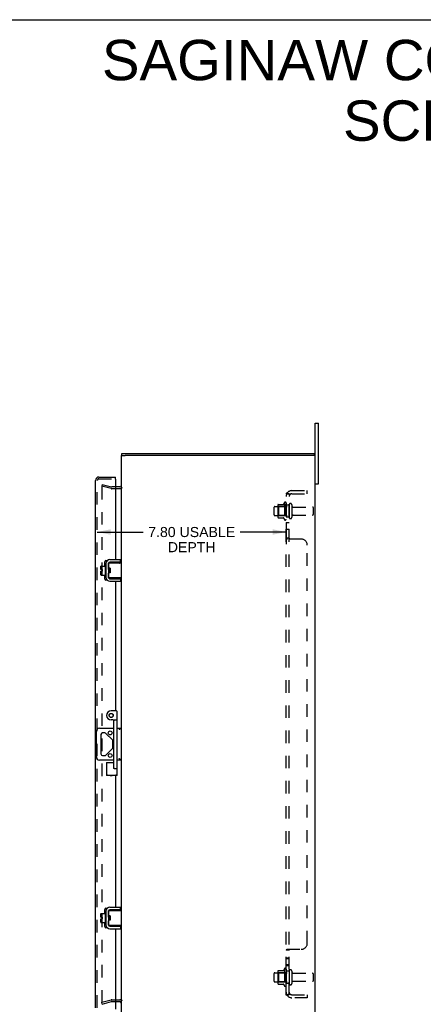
# Model space of a CAD drawing. Header units: inches. Extents: x 0 to 94.4, y 0 to 61.1.
# Tile 5 of 6: x 48.1 to 64.8, y 20.5 to 61.1. Entities that reach past the tile are written whole.
import ezdxf

# ---------------------------------------------------------------- set-up
doc = ezdxf.new("R2010")
doc.units = ezdxf.units.IN
doc.header["$LTSCALE"] = 5.194444
doc.header["$MEASUREMENT"] = 0
doc.linetypes.add('HIDDEN', pattern=[0.2, 0.1, -0.1])
doc.layers.get('0').update_dxf_attribs({"linetype": 'CONTINUOUS'})
for name, color, linetype in [('DEFAULT_2', 8, 'HIDDEN'), ('DIMENSIONS', 7, 'CONTINUOUS'), ('DOOR_ASSEMBLY', 7, 'CONTINUOUS'), ('SUBPANEL', 7, 'CONTINUOUS')]:
    doc.layers.add(name, color=color, linetype=linetype)
doc.styles.get("Standard").update_dxf_attribs({"font": 'arial.ttf'})
doc.dimstyles.new('DIMSTYLE_1', dxfattribs={"dimtxt": 0.416667, "dimasz": 0.555556, "dimexe": 0.09, "dimexo": 0.07, "dimgap": 0.0375, "dimtad": 0, "dimtih": 1, "dimtoh": 1, "dimzin": 4, "dimdsep": 46, "dimtxsty": 'Standard', "dimblk": '_FILLED', "dimblk1": '_FILLED', "dimblk2": '_FILLED', "dimcen": 0.09, "dimadec": 3, "dimazin": 1, "dimtfac": 1, "dimtdec": 3, "dimtofl": 0, "dimtmove": 0, "dimatfit": 3, "dimldrblk": '_FILLED', "dimfxl": 0, "dimtolj": 1, "dimtzin": 4, "dimarcsym": 0})

# ---------------------------------------------------------------- blocks, each defined once
blk = doc.blocks.new('_FILLED')
at = {"color": 0, "linetype": 'ByBlock'}
blk.add_solid([(0, 0), (-1, 0.2), (-1, -0.2)], dxfattribs=at)
blk = doc.blocks.new('*D5')
at = {"layer": 'DIMENSIONS', "color": 2, "linetype": 'Continuous'}
for p, q in [((59.086, 40.35), (59.086, 39.458)), ((51.288, 39.958), (53.185, 39.958)), ((59.086, 39.958), (57.188, 39.958))]:
    blk.add_line(p, q, dxfattribs=at)
at = {"layer": 'DIMENSIONS', "color": 2, "linetype": 'Continuous', "xscale": 0.5555555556, "yscale": 0.5555555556, "zscale": 0.5555555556, "rotation": 180}
blk.add_blockref('_FILLED', (51.288, 39.958), dxfattribs=at)
at = {"layer": 'DIMENSIONS', "color": 2, "linetype": 'Continuous', "xscale": 0.5555555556, "yscale": 0.5555555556, "zscale": 0.5555555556}
blk.add_blockref('_FILLED', (59.086, 39.958), dxfattribs=at)
at = {"layer": 'DIMENSIONS', "color": 2, "linetype": 'Continuous', "insert": (55.187, 40.166), "char_height": 0.41667, "width": 3.58581, "attachment_point": 2, "line_spacing_factor": 0.9}
blk.add_mtext('7.80 USABLE\\PDEPTH', dxfattribs=at)

msp = doc.modelspace()

# ---------------------------------------------------------------- linework, layer by layer
at = {"color": 7, "linetype": 'Continuous'}
for p, q in [((0, 61.111), (94.444, 61.111)), ((60.286, 44.447), (60.421, 44.447)), ((60.421, 41.947), (60.421, 44.447)), ((52.286, 43.122), (52.441, 43.122)), ((52.306, 43.122), (52.306, 43.197)), ((60.286, 43.122), (60.138, 43.122)), ((60.256, 43.122), (60.256, 43.197)), ((60.286, 41.947), (60.421, 41.947)), ((51.618, 38.625), (51.638, 38.625)), ((51.648, 38.685), (51.651, 38.685)), ((51.752, 38.654), (51.752, 38.089)), ((51.756, 38.489), (51.756, 38.674)), ((51.766, 38.684), (52.286, 38.684)), ((52.252, 38.714), (51.812, 38.714)), ((52.252, 38.714), (52.252, 38.818)), ((52.286, 38.059), (52.286, 38.684)), ((51.433, 38.406), (51.433, 38.542)), ((51.433, 38.406), (51.501, 38.406)), ((51.433, 38.192), (51.433, 38.338)), ((51.433, 38.338), (51.501, 38.338)), ((51.443, 38.552), (51.608, 38.552)), ((51.501, 38.338), (51.501, 38.406)), ((51.608, 38.615), (51.608, 38.128)), ((51.756, 38.483), (51.752, 38.491)), ((51.752, 38.282), (51.759, 38.27)), ((51.756, 38.069), (51.756, 38.254)), ((51.816, 38.464), (51.766, 38.464)), ((51.816, 38.279), (51.766, 38.279)), ((51.774, 38.452), (51.767, 38.464)), ((51.779, 38.464), (51.773, 38.454)), ((51.787, 38.36), (51.784, 38.384)), ((51.792, 38.279), (51.798, 38.289)), ((51.797, 38.291), (51.804, 38.279)), ((51.812, 38.352), (51.809, 38.395)), ((51.816, 38.464), (51.816, 38.279)), ((51.443, 38.182), (51.608, 38.182)), ((51.618, 38.118), (51.638, 38.118)), ((51.648, 38.058), (51.651, 38.058)), ((52.286, 38.059), (51.766, 38.059)), ((51.812, 38.029), (52.252, 38.029)), ((52.213, 38.067), (52.206, 38.069)), ((52.252, 38.029), (52.252, 37.925)), ((51.249, 30.666), (51.249, 31.728)), ((51.374, 31.853), (51.97, 31.853)), ((52.11, 31.853), (52.286, 31.853)), ((51.44, 31.599), (51.44, 30.794)), ((51.602, 31.662), (51.503, 31.662)), ((51.912, 31.377), (51.646, 31.643)), ((51.93, 31.06), (51.93, 31.333)), ((51.646, 30.75), (51.912, 31.016)), ((51.97, 30.541), (51.374, 30.541)), ((51.503, 30.732), (51.602, 30.732)), ((52.286, 30.541), (52.11, 30.541)), ((52.252, 24.364), (52.252, 24.468)), ((51.433, 24.056), (51.433, 24.192)), ((51.433, 24.056), (51.501, 24.056)), ((51.433, 23.988), (51.501, 23.988)), ((51.433, 23.842), (51.433, 23.988)), ((51.443, 24.202), (51.608, 24.202)), ((51.501, 23.988), (51.501, 24.056)), ((51.608, 24.265), (51.608, 23.778)), ((51.618, 24.275), (51.638, 24.275)), ((51.648, 24.335), (51.651, 24.335)), ((51.752, 24.304), (51.752, 23.739)), ((51.756, 24.133), (51.752, 24.141)), ((51.756, 24.139), (51.756, 24.324)), ((51.766, 24.334), (52.286, 24.334)), ((51.816, 24.114), (51.766, 24.114)), ((51.774, 24.102), (51.767, 24.114)), ((51.779, 24.114), (51.773, 24.104)), ((51.787, 24.01), (51.784, 24.034)), ((51.812, 24.002), (51.809, 24.045)), ((52.252, 24.364), (51.812, 24.364)), ((51.816, 24.114), (51.816, 23.929)), ((52.286, 23.709), (52.286, 24.334)), ((51.443, 23.832), (51.608, 23.832)), ((51.618, 23.768), (51.638, 23.768)), ((51.648, 23.708), (51.651, 23.708)), ((51.752, 23.932), (51.759, 23.92)), ((51.756, 23.719), (51.756, 23.904)), ((51.816, 23.929), (51.766, 23.929)), ((52.286, 23.709), (51.766, 23.709)), ((51.792, 23.929), (51.798, 23.939)), ((51.797, 23.941), (51.804, 23.929)), ((51.812, 23.679), (52.252, 23.679)), ((52.213, 23.717), (52.206, 23.719)), ((52.252, 23.679), (52.252, 23.575))]:
    msp.add_line(p, q, dxfattribs=at)
at = {"color": 3, "linetype": 'Continuous'}
for p, q in [((60.286, 17.947), (60.286, 44.447)), ((52.286, 38.684), (52.286, 43.122)), ((52.306, 43.197), (60.256, 43.197)), ((60.131, 43.122), (52.441, 43.122)), ((52.216, 41.822), (52.038, 41.822)), ((51.648, 38.685), (51.648, 38.058)), ((51.812, 38.818), (52.252, 38.818)), ((51.812, 37.925), (52.252, 37.925)), ((52.286, 24.334), (52.286, 38.059)), ((51.812, 24.468), (52.252, 24.468)), ((51.648, 24.335), (51.648, 23.708)), ((52.286, 19.272), (52.286, 23.709)), ((51.812, 23.575), (52.252, 23.575)), ((52.038, 20.572), (52.216, 20.572))]:
    msp.add_line(p, q, dxfattribs=at)
at = {"color": 7, "linetype": 'Continuous'}
for points in [[(52.206, 38.674), (52.213, 38.677), (52.216, 38.678), (52.219, 38.679), (52.222, 38.68), (52.225, 38.681), (52.228, 38.682), (52.231, 38.682), (52.233, 38.683), (52.236, 38.683), (52.238, 38.684), (52.24, 38.684), (52.242, 38.684), (52.244, 38.684)], [(51.759, 38.395), (51.758, 38.406), (51.758, 38.416), (51.757, 38.426), (51.756, 38.436), (51.756, 38.445), (51.755, 38.453), (51.754, 38.461), (51.753, 38.468), (51.753, 38.475), (51.752, 38.481), (51.752, 38.481)], [(51.756, 38.489), (51.756, 38.487), (51.756, 38.486), (51.756, 38.484), (51.756, 38.482), (51.757, 38.481), (51.757, 38.479), (51.757, 38.478), (51.757, 38.477), (51.758, 38.476), (51.758, 38.474), (51.759, 38.473), (51.759, 38.472), (51.759, 38.471), (51.76, 38.47), (51.76, 38.469), (51.761, 38.468), (51.761, 38.467), (51.762, 38.467), (51.762, 38.466), (51.763, 38.465), (51.764, 38.465), (51.764, 38.465), (51.765, 38.464), (51.766, 38.464)], [(51.766, 38.279), (51.765, 38.279), (51.764, 38.279), (51.764, 38.278), (51.763, 38.278), (51.763, 38.277), (51.762, 38.277), (51.761, 38.276), (51.761, 38.275), (51.76, 38.274), (51.76, 38.273), (51.759, 38.272), (51.759, 38.271), (51.759, 38.27), (51.758, 38.269), (51.758, 38.268), (51.758, 38.267), (51.757, 38.265), (51.757, 38.264), (51.757, 38.263), (51.756, 38.261), (51.756, 38.26), (51.756, 38.258), (51.756, 38.256), (51.756, 38.254)], [(51.762, 38.341), (51.761, 38.363), (51.759, 38.395)], [(51.767, 38.279), (51.767, 38.285), (51.766, 38.293), (51.765, 38.302), (51.765, 38.311), (51.764, 38.321), (51.763, 38.331), (51.762, 38.341)], [(51.784, 38.384), (51.784, 38.392), (51.783, 38.4), (51.782, 38.407), (51.781, 38.414), (51.78, 38.421), (51.78, 38.427), (51.779, 38.433), (51.778, 38.438), (51.777, 38.442), (51.776, 38.446), (51.776, 38.449), (51.775, 38.451), (51.774, 38.452)], [(51.797, 38.291), (51.796, 38.292), (51.795, 38.294), (51.795, 38.297), (51.794, 38.301), (51.793, 38.306), (51.792, 38.311), (51.791, 38.316), (51.791, 38.323), (51.79, 38.329), (51.789, 38.336), (51.788, 38.344), (51.787, 38.352), (51.787, 38.36)], [(51.809, 38.395), (51.808, 38.406), (51.808, 38.416), (51.807, 38.426), (51.806, 38.436), (51.805, 38.445), (51.805, 38.454), (51.804, 38.462), (51.804, 38.464)], [(51.816, 38.292), (51.816, 38.293), (51.815, 38.302), (51.815, 38.311), (51.814, 38.32), (51.813, 38.331), (51.812, 38.341), (51.812, 38.352)], [(52.244, 38.059), (52.242, 38.059), (52.24, 38.059), (52.238, 38.06), (52.236, 38.06), (52.233, 38.061), (52.231, 38.061), (52.228, 38.062), (52.225, 38.063), (52.222, 38.063), (52.219, 38.064), (52.216, 38.065), (52.213, 38.067)], [(52.279, 31.853), (52.276, 31.852), (52.272, 31.851), (52.268, 31.849), (52.263, 31.846), (52.258, 31.843), (52.252, 31.839), (52.247, 31.835), (52.241, 31.831), (52.235, 31.827), (52.229, 31.822), (52.223, 31.817), (52.217, 31.812), (52.21, 31.808), (52.204, 31.803), (52.198, 31.798), (52.192, 31.793)], [(52.21, 30.586), (52.198, 30.596), (52.192, 30.601)], [(52.279, 30.541), (52.276, 30.541), (52.272, 30.543), (52.268, 30.545), (52.263, 30.547), (52.258, 30.55), (52.252, 30.554), (52.247, 30.558), (52.241, 30.562), (52.235, 30.567), (52.229, 30.571), (52.223, 30.576), (52.217, 30.581), (52.21, 30.586)], [(51.759, 24.045), (51.758, 24.056), (51.758, 24.066), (51.757, 24.076), (51.756, 24.086), (51.756, 24.095), (51.755, 24.103), (51.754, 24.111), (51.753, 24.118), (51.753, 24.125), (51.752, 24.131), (51.752, 24.131)], [(51.756, 24.139), (51.756, 24.137), (51.756, 24.136), (51.756, 24.134), (51.756, 24.132), (51.757, 24.131), (51.757, 24.129), (51.757, 24.128), (51.757, 24.127), (51.758, 24.126), (51.758, 24.124), (51.759, 24.123), (51.759, 24.122), (51.759, 24.121), (51.76, 24.12), (51.76, 24.119), (51.761, 24.118), (51.761, 24.117), (51.762, 24.117), (51.762, 24.116), (51.763, 24.115), (51.764, 24.115), (51.764, 24.115), (51.765, 24.114), (51.766, 24.114)], [(51.762, 23.991), (51.761, 24.013), (51.759, 24.045)], [(51.767, 23.929), (51.767, 23.935), (51.766, 23.943), (51.765, 23.952), (51.765, 23.961), (51.764, 23.971), (51.763, 23.981), (51.762, 23.991)], [(51.784, 24.034), (51.784, 24.042), (51.783, 24.05), (51.782, 24.057), (51.781, 24.064), (51.78, 24.071), (51.78, 24.077), (51.779, 24.083), (51.778, 24.088), (51.777, 24.092), (51.776, 24.096), (51.776, 24.099), (51.775, 24.101), (51.774, 24.102)], [(51.797, 23.941), (51.796, 23.942), (51.795, 23.944), (51.795, 23.947), (51.794, 23.951), (51.793, 23.956), (51.792, 23.961), (51.791, 23.966), (51.791, 23.973), (51.79, 23.979), (51.789, 23.986), (51.788, 23.994), (51.787, 24.002), (51.787, 24.01)], [(51.809, 24.045), (51.808, 24.056), (51.808, 24.066), (51.807, 24.076), (51.806, 24.086), (51.805, 24.095), (51.805, 24.104), (51.804, 24.112), (51.804, 24.114)], [(51.816, 23.942), (51.816, 23.943), (51.815, 23.952), (51.815, 23.961), (51.814, 23.97), (51.813, 23.981), (51.812, 23.991), (51.812, 24.002)], [(52.206, 24.324), (52.213, 24.327), (52.216, 24.328), (52.219, 24.329), (52.222, 24.33), (52.225, 24.331), (52.228, 24.332), (52.231, 24.332), (52.233, 24.333), (52.236, 24.333), (52.238, 24.334), (52.24, 24.334), (52.242, 24.334), (52.244, 24.334)], [(51.766, 23.929), (51.765, 23.929), (51.764, 23.929), (51.764, 23.928), (51.763, 23.928), (51.763, 23.927), (51.762, 23.927), (51.761, 23.926), (51.761, 23.925), (51.76, 23.924), (51.76, 23.923), (51.759, 23.922), (51.759, 23.921), (51.759, 23.92), (51.758, 23.919), (51.758, 23.918), (51.758, 23.917), (51.757, 23.915), (51.757, 23.914), (51.757, 23.913), (51.756, 23.911), (51.756, 23.91), (51.756, 23.908), (51.756, 23.906), (51.756, 23.904)], [(52.244, 23.709), (52.242, 23.709), (52.24, 23.709), (52.238, 23.71), (52.236, 23.71), (52.233, 23.711), (52.231, 23.711), (52.228, 23.712), (52.225, 23.713), (52.222, 23.713), (52.219, 23.714), (52.216, 23.715), (52.213, 23.717)]]:
    msp.add_lwpolyline(points, dxfattribs=at)
for centre in [(51.821, 31.662), (51.821, 30.732)]:
    msp.add_circle(centre, 0.08, dxfattribs=at)
at = {"color": 3, "linetype": 'Continuous'}
for centre, radius, start, end in [((52.216, 41.892), 0.07, 270, 360), ((51.812, 38.654), 0.164, 90, 180), ((51.812, 38.089), 0.164, 180, 270), ((51.812, 24.304), 0.164, 90, 180), ((51.812, 23.739), 0.164, 180, 270), ((52.216, 20.502), 0.07, 0, 90)]:
    msp.add_arc(centre, radius, start, end, dxfattribs=at)
at = {"color": 7, "linetype": 'Continuous'}
for centre, radius, start, end in [((51.618, 38.615), 0.01, 90, 180), ((51.638, 38.615), 0.01, 0, 90), ((51.812, 38.654), 0.06, 90, 180), ((51.766, 38.674), 0.01, 90, 144.8477), ((51.443, 38.542), 0.01, 90, 180), ((51.443, 38.192), 0.01, 180, 270), ((51.618, 38.128), 0.01, 180, 270), ((51.638, 38.128), 0.01, 270, 360), ((51.812, 38.089), 0.06, 180, 270), ((51.766, 38.069), 0.01, 180, 189.0225), ((51.766, 38.069), 0.01, 214.7076, 270), ((51.374, 31.728), 0.125, 90, 180), ((51.503, 31.599), 0.0625, 90, 180), ((51.602, 31.599), 0.0625, 45, 90), ((51.868, 31.333), 0.0625, 0, 45), ((51.868, 31.06), 0.0625, 315, 360), ((51.374, 30.666), 0.125, 180, 270), ((51.503, 30.794), 0.0625, 180, 270), ((51.602, 30.794), 0.0625, 270, 315), ((51.443, 24.192), 0.01, 90, 180), ((51.618, 24.265), 0.01, 90, 180), ((51.638, 24.265), 0.01, 0, 90), ((51.812, 24.304), 0.06, 90, 180), ((51.766, 24.324), 0.01, 90, 144.8477), ((51.443, 23.842), 0.01, 180, 270), ((51.618, 23.778), 0.01, 180, 270), ((51.638, 23.778), 0.01, 270, 360), ((51.812, 23.739), 0.06, 180, 270), ((51.766, 23.719), 0.01, 180, 189.0225), ((51.766, 23.719), 0.01, 214.7076, 270)]:
    msp.add_arc(centre, radius, start, end, dxfattribs=at)
at = {"layer": 'DEFAULT_2', "color": 8, "linetype": 'HIDDEN'}
for p, q in [((51.492, 41.926), (51.473, 41.854)), ((51.492, 41.926), (51.877, 41.823)), ((51.857, 41.751), (51.473, 41.854)), ((51.473, 41.823), (51.473, 41.821)), ((51.473, 41.821), (51.473, 20.572)), ((51.492, 41.841), (51.492, 41.841)), ((52.038, 41.822), (51.887, 41.822)), ((52.216, 41.747), (51.887, 41.747)), ((58.75, 41.077), (58.75, 40.566)), ((58.76, 41.099), (58.988, 41.099)), ((59.016, 41.177), (59.016, 40.466)), ((59.086, 41.156), (59.086, 40.488)), ((59.211, 41.079), (59.211, 40.564)), ((59.321, 41.079), (59.321, 40.564)), ((58.586, 40.664), (58.586, 40.979)), ((58.616, 41.009), (59.211, 41.009)), ((58.77, 41.005), (58.75, 41.025)), ((58.77, 41.005), (58.77, 40.638)), ((59.066, 41.005), (58.77, 41.005)), ((59.066, 41.005), (59.086, 41.025)), ((59.066, 41.005), (59.066, 40.638)), ((59.383, 40.987), (60.181, 40.987)), ((59.383, 40.657), (60.181, 40.657)), ((60.211, 40.687), (60.211, 40.957)), ((58.616, 40.634), (59.211, 40.634)), ((58.77, 40.638), (58.75, 40.618)), ((58.76, 40.544), (58.988, 40.544)), ((59.066, 40.638), (58.77, 40.638)), ((59.066, 40.638), (59.086, 40.618)), ((58.586, 21.414), (58.586, 21.729)), ((58.616, 21.759), (59.211, 21.759)), ((58.75, 21.827), (58.75, 21.316)), ((58.77, 21.755), (58.75, 21.775)), ((58.76, 21.849), (58.988, 21.849)), ((59.066, 21.755), (58.77, 21.755)), ((58.77, 21.755), (58.77, 21.388)), ((59.016, 21.927), (59.016, 21.216)), ((59.066, 21.755), (59.086, 21.775)), ((59.066, 21.755), (59.066, 21.388)), ((59.086, 21.906), (59.086, 21.238)), ((59.211, 21.829), (59.211, 21.314)), ((59.321, 21.829), (59.321, 21.314)), ((59.383, 21.737), (60.181, 21.737)), ((60.211, 21.437), (60.211, 21.707)), ((58.616, 21.384), (59.211, 21.384)), ((58.77, 21.388), (58.75, 21.368)), ((58.76, 21.294), (58.988, 21.294)), ((59.066, 21.388), (58.77, 21.388)), ((59.066, 21.388), (59.086, 21.368)), ((59.383, 21.407), (60.181, 21.407)), ((51.473, 20.54), (51.857, 20.643)), ((51.492, 20.467), (51.473, 20.54)), ((51.492, 20.467), (51.877, 20.57)), ((51.887, 20.647), (52.216, 20.647)), ((51.887, 20.572), (52.038, 20.572))]:
    msp.add_line(p, q, dxfattribs=at)
for points in [[(51.492, 41.841), (51.49, 41.841), (51.488, 41.841), (51.487, 41.84), (51.485, 41.84), (51.483, 41.839), (51.482, 41.838), (51.48, 41.837), (51.479, 41.836), (51.478, 41.834), (51.477, 41.833), (51.476, 41.831), (51.475, 41.83), (51.474, 41.828), (51.474, 41.826), (51.473, 41.825), (51.473, 41.823)], [(51.497, 41.84), (51.495, 41.841), (51.494, 41.841), (51.492, 41.841)], [(51.473, 20.572), (51.473, 20.57), (51.473, 20.569), (51.474, 20.567), (51.474, 20.565), (51.475, 20.563), (51.476, 20.562)], [(51.492, 20.552), (51.492, 20.552), (51.49, 20.552), (51.488, 20.553), (51.487, 20.553), (51.485, 20.554), (51.483, 20.554), (51.482, 20.555), (51.48, 20.556), (51.479, 20.558), (51.478, 20.559), (51.477, 20.56), (51.476, 20.562)], [(51.497, 20.553), (51.495, 20.552), (51.494, 20.552), (51.492, 20.552)]]:
    msp.add_lwpolyline(points, dxfattribs=at)
for centre, radius, start, end in [((51.887, 41.862), 0.115, 255, 270), ((51.887, 41.862), 0.04, 255, 270), ((52.216, 41.892), 0.145, 270, 317.0142), ((58.76, 41.089), 0.01, 90, 174.8062), ((58.891, 41.077), 0.141, 174.7919, 180), ((58.969, 41.109), 0.01, 270, 336.0321), ((59.616, 40.822), 0.698, 149.3369, 156.0321), ((59.047, 41.156), 0.0384, 0, 145.5503), ((59.266, 41.079), 0.055, 0, 180), ((58.616, 40.979), 0.03, 90, 180), ((58.616, 40.664), 0.03, 180, 270), ((59.383, 41.049), 0.0625, 180, 270), ((59.383, 40.594), 0.0625, 90, 180), ((60.181, 40.957), 0.03, 360, 90), ((60.181, 40.687), 0.03, 270, 0), ((58.891, 40.566), 0.141, 180, 185.2081), ((58.76, 40.554), 0.01, 185.1938, 270), ((58.969, 40.534), 0.01, 23.9679, 90), ((59.616, 40.822), 0.698, 203.9679, 210.6631), ((59.047, 40.488), 0.0384, 214.4497, 360), ((59.266, 40.564), 0.055, 180, 360), ((58.616, 21.729), 0.03, 90, 180), ((58.76, 21.839), 0.01, 90, 174.8062), ((58.891, 21.827), 0.141, 174.7919, 180), ((58.969, 21.859), 0.01, 270, 336.0321), ((59.616, 21.572), 0.698, 149.3369, 156.0321), ((59.047, 21.906), 0.0384, 0, 145.5503), ((59.266, 21.829), 0.055, 0, 180), ((59.383, 21.799), 0.0625, 180, 270), ((60.181, 21.707), 0.03, 360, 90), ((58.616, 21.414), 0.03, 180, 270), ((58.891, 21.316), 0.141, 180, 185.2081), ((58.76, 21.304), 0.01, 185.1938, 270), ((58.969, 21.284), 0.01, 23.9679, 90), ((59.616, 21.572), 0.698, 203.9679, 210.6631), ((59.047, 21.238), 0.0384, 214.4497, 360), ((59.266, 21.314), 0.055, 180, 360), ((59.383, 21.344), 0.0625, 90, 180), ((60.181, 21.437), 0.03, 270, 0), ((51.887, 20.532), 0.115, 90, 105), ((51.887, 20.532), 0.04, 90, 105), ((52.216, 20.502), 0.145, 42.9858, 90)]:
    msp.add_arc(centre, radius, start, end, dxfattribs=at)
at = {"layer": 'DOOR_ASSEMBLY', "color": 3, "linetype": 'Continuous'}
for p, q in [((51.213, 20.31), (51.213, 42.083)), ((51.358, 42.228), (52.038, 42.228)), ((52.038, 42.137), (52.038, 38.818)), ((51.596, 38.552), (51.596, 38.728)), ((51.646, 38.778), (51.703, 38.778)), ((51.753, 38.661), (51.753, 38.49)), ((52.038, 38.714), (52.038, 38.684)), ((51.753, 38.281), (51.753, 38.082)), ((51.596, 38.015), (51.596, 38.182)), ((51.703, 37.965), (51.646, 37.965)), ((52.038, 38.059), (52.038, 38.029)), ((52.038, 37.925), (52.038, 32.572)), ((52.038, 29.909), (52.038, 24.468)), ((51.646, 24.428), (51.703, 24.428)), ((51.596, 24.202), (51.596, 24.378)), ((51.753, 24.311), (51.753, 24.14)), ((52.038, 24.364), (52.038, 24.334)), ((51.596, 23.665), (51.596, 23.832)), ((51.703, 23.615), (51.646, 23.615)), ((51.753, 23.931), (51.753, 23.732)), ((52.038, 23.709), (52.038, 23.679)), ((52.038, 23.575), (52.038, 20.256))]:
    msp.add_line(p, q, dxfattribs=at)
at = {"layer": 'DOOR_ASSEMBLY', "color": 8, "linetype": 'HIDDEN'}
for p, q in [((51.288, 20.31), (51.288, 42.083)), ((51.358, 42.153), (52.022, 42.153))]:
    msp.add_line(p, q, dxfattribs=at)
at = {"layer": 'DOOR_ASSEMBLY', "color": 7, "linetype": 'Continuous'}
for p, q in [((52.038, 42.153), (52.022, 42.153)), ((52.038, 42.153), (52.038, 42.228)), ((52.08, 32.572), (51.86, 32.572)), ((52.11, 29.909), (52.11, 32.542)), ((51.94, 32.197), (51.86, 32.197)), ((51.97, 30.227), (51.97, 32.167)), ((52, 32.197), (52.08, 32.197)), ((51.673, 30.447), (51.673, 29.909)), ((51.673, 30.447), (51.97, 30.447)), ((51.992, 30.197), (52.08, 30.197)), ((52.11, 29.909), (51.673, 29.909))]:
    msp.add_line(p, q, dxfattribs=at)
for points in [[(51.673, 30.447), (51.673, 30.446), (51.673, 30.446), (51.674, 30.445), (51.694, 30.425)], [(51.694, 30.425), (51.698, 30.421), (51.703, 30.417)], [(51.94, 30.227), (51.947, 30.22), (51.953, 30.214), (51.96, 30.209), (51.966, 30.204), (51.973, 30.201), (51.979, 30.199), (51.986, 30.197), (51.992, 30.197)], [(51.673, 29.909), (51.673, 29.909), (51.673, 29.91), (51.674, 29.911), (51.694, 29.93)], [(51.694, 29.93), (51.698, 29.935), (51.703, 29.939)], [(52.089, 29.93), (52.085, 29.935), (52.08, 29.939)], [(52.11, 29.909), (52.11, 29.909), (52.109, 29.91), (52.108, 29.911), (52.089, 29.93)]]:
    msp.add_lwpolyline(points, dxfattribs=at)
for radius in [0.085, 0.08]:
    msp.add_circle((51.86, 32.384), radius, dxfattribs=at)
at = {"layer": 'DOOR_ASSEMBLY', "color": 3, "linetype": 'Continuous'}
for centre, radius, start, end in [((51.358, 42.083), 0.145, 90, 180), ((52.022, 42.137), 0.0156, 0, 90), ((51.646, 38.728), 0.05, 90, 180), ((51.703, 38.728), 0.05, 87.7549, 90), ((51.646, 38.015), 0.05, 180, 270), ((51.703, 38.015), 0.05, 270, 272.2451), ((51.86, 30.009), 0.109, 246.6208, 293.3792), ((51.646, 24.378), 0.05, 90, 180), ((51.703, 24.378), 0.05, 87.7549, 90), ((51.646, 23.665), 0.05, 180, 270), ((51.703, 23.665), 0.05, 270, 272.2451)]:
    msp.add_arc(centre, radius, start, end, dxfattribs=at)
at = {"layer": 'DOOR_ASSEMBLY', "color": 8, "linetype": 'HIDDEN'}
msp.add_arc((51.358, 42.083), 0.07, 90, 180, dxfattribs=at)
at = {"layer": 'DOOR_ASSEMBLY', "color": 7, "linetype": 'Continuous'}
for centre, radius, start, end in [((51.86, 32.384), 0.188, 90, 270), ((52.08, 32.542), 0.03, 0, 90), ((51.94, 32.167), 0.03, 359.9987, 89.9934), ((52, 32.167), 0.03, 90, 180), ((52.08, 32.167), 0.03, 0, 90), ((52, 30.227), 0.03, 180, 270), ((52.08, 30.227), 0.03, 270, 360)]:
    msp.add_arc(centre, radius, start, end, dxfattribs=at)
at = {"layer": 'SUBPANEL', "color": 8, "linetype": 'HIDDEN'}
for p, q in [((59.086, 20.853), (59.086, 41.54)), ((59.211, 41.54), (59.086, 41.54)), ((59.139, 41.579), (59.236, 41.5)), ((59.163, 41.538), (59.164, 41.538)), ((59.164, 41.538), (59.166, 41.538)), ((59.166, 41.538), (59.167, 41.537)), ((59.167, 41.537), (59.168, 41.537)), ((59.168, 41.537), (59.17, 41.536)), ((59.17, 41.536), (59.171, 41.536)), ((59.171, 41.536), (59.173, 41.536)), ((59.173, 41.536), (59.174, 41.535)), ((59.174, 41.535), (59.176, 41.535)), ((59.176, 41.535), (59.177, 41.534)), ((59.177, 41.534), (59.179, 41.534)), ((59.179, 41.534), (59.181, 41.533)), ((59.181, 41.533), (59.182, 41.532)), ((59.198, 41.526), (59.199, 41.526)), ((59.211, 41.52), (59.21, 41.521)), ((59.211, 20.853), (59.211, 41.54)), ((59.323, 41.665), (59.961, 41.665)), ((59.323, 41.54), (59.961, 41.54)), ((59.961, 41.54), (59.961, 41.665)), ((59.211, 41.072), (59.086, 41.072)), ((59.211, 40.572), (59.086, 40.572)), ((59.211, 40.343), (59.086, 40.343)), ((59.211, 40.062), (59.086, 40.062)), ((59.086, 39.7), (59.086, 39.701)), ((59.211, 39.701), (59.086, 39.701)), ((59.711, 39.665), (59.139, 39.665)), ((59.212, 39.696), (59.211, 39.698)), ((59.215, 39.693), (59.213, 39.694)), ((59.961, 22.978), (59.961, 39.415)), ((59.211, 22.693), (59.086, 22.693)), ((59.211, 22.367), (59.086, 22.367)), ((59.12, 22.717), (59.114, 22.715)), ((59.139, 22.728), (59.711, 22.728)), ((59.211, 22.694), (59.211, 22.693)), ((59.213, 22.699), (59.213, 22.698)), ((59.216, 22.702), (59.215, 22.701)), ((59.219, 22.704), (59.218, 22.703)), ((59.236, 22.723), (59.236, 22.721)), ((59.211, 22.331), (59.086, 22.331)), ((59.211, 22.086), (59.086, 22.086)), ((59.211, 22.05), (59.086, 22.05)), ((59.211, 21.822), (59.086, 21.822)), ((59.211, 21.322), (59.086, 21.322)), ((59.211, 20.853), (59.086, 20.853)), ((59.139, 20.814), (59.236, 20.894)), ((59.154, 20.853), (59.154, 20.853)), ((59.228, 20.88), (59.224, 20.875)), ((59.323, 20.853), (59.961, 20.853)), ((59.961, 20.853), (59.961, 20.728)), ((59.961, 20.728), (59.323, 20.728))]:
    msp.add_line(p, q, dxfattribs=at)
for points in [[(59.139, 41.579), (59.138, 41.577), (59.136, 41.575), (59.134, 41.574), (59.132, 41.572), (59.129, 41.57), (59.126, 41.569), (59.123, 41.567), (59.12, 41.566), (59.117, 41.564), (59.114, 41.563), (59.111, 41.562), (59.108, 41.56), (59.105, 41.559), (59.102, 41.558), (59.099, 41.556), (59.097, 41.555), (59.094, 41.554), (59.092, 41.552), (59.09, 41.55), (59.089, 41.549), (59.088, 41.547), (59.087, 41.546), (59.086, 41.544), (59.086, 41.543), (59.086, 41.541), (59.086, 41.54)], [(59.154, 41.54), (59.153, 41.54), (59.153, 41.54), (59.153, 41.54), (59.152, 41.54), (59.152, 41.54), (59.151, 41.54), (59.151, 41.54), (59.151, 41.54), (59.151, 41.54)], [(59.151, 41.54), (59.151, 41.54), (59.151, 41.54), (59.151, 41.54), (59.151, 41.54), (59.151, 41.54), (59.151, 41.54), (59.152, 41.54), (59.152, 41.54), (59.152, 41.54), (59.153, 41.54), (59.153, 41.54), (59.154, 41.54), (59.154, 41.54), (59.155, 41.54), (59.156, 41.54), (59.156, 41.54), (59.157, 41.54), (59.157, 41.539), (59.158, 41.539), (59.158, 41.539), (59.159, 41.539), (59.16, 41.539), (59.16, 41.539), (59.161, 41.539), (59.162, 41.539), (59.162, 41.538), (59.163, 41.538)], [(59.182, 41.532), (59.184, 41.532), (59.185, 41.531), (59.186, 41.531), (59.187, 41.531), (59.188, 41.531), (59.188, 41.53), (59.189, 41.53), (59.19, 41.529), (59.191, 41.529), (59.192, 41.529), (59.193, 41.528), (59.194, 41.528), (59.194, 41.528), (59.195, 41.527), (59.196, 41.527), (59.197, 41.527), (59.198, 41.526)], [(59.199, 41.526), (59.2, 41.525), (59.201, 41.525), (59.202, 41.524), (59.203, 41.524), (59.203, 41.524), (59.204, 41.523), (59.205, 41.523), (59.205, 41.523), (59.206, 41.522), (59.206, 41.522), (59.207, 41.522), (59.208, 41.521), (59.208, 41.521), (59.209, 41.521), (59.209, 41.521), (59.21, 41.52), (59.21, 41.52), (59.211, 41.52), (59.211, 41.519), (59.212, 41.519), (59.212, 41.519), (59.213, 41.519), (59.213, 41.518), (59.213, 41.518), (59.214, 41.518), (59.214, 41.518), (59.214, 41.518), (59.214, 41.517), (59.214, 41.517)], [(59.225, 41.516), (59.224, 41.518), (59.222, 41.52), (59.221, 41.522), (59.219, 41.523), (59.218, 41.525), (59.216, 41.527), (59.215, 41.529), (59.213, 41.531), (59.213, 41.533), (59.212, 41.535), (59.211, 41.536), (59.211, 41.538), (59.211, 41.539), (59.211, 41.54)], [(59.214, 41.517), (59.215, 41.517), (59.215, 41.517), (59.214, 41.517), (59.214, 41.518), (59.214, 41.518), (59.214, 41.518), (59.214, 41.518), (59.213, 41.518), (59.213, 41.518), (59.213, 41.519), (59.212, 41.519), (59.212, 41.519), (59.212, 41.519), (59.211, 41.52), (59.211, 41.52)], [(59.236, 41.5), (59.236, 41.5), (59.237, 41.501), (59.237, 41.501), (59.236, 41.502), (59.236, 41.503), (59.236, 41.503), (59.236, 41.504), (59.235, 41.505), (59.234, 41.506), (59.233, 41.508), (59.232, 41.509), (59.231, 41.51), (59.23, 41.512), (59.228, 41.513), (59.225, 41.516)], [(59.099, 39.685), (59.097, 39.686), (59.094, 39.688), (59.092, 39.69), (59.09, 39.691), (59.089, 39.693), (59.088, 39.694), (59.087, 39.696), (59.086, 39.697), (59.086, 39.699), (59.086, 39.7), (59.086, 39.701)], [(59.105, 39.682), (59.102, 39.684), (59.099, 39.685), (59.097, 39.686)], [(59.114, 39.678), (59.111, 39.68), (59.108, 39.681), (59.105, 39.682)], [(59.139, 39.665), (59.138, 39.667), (59.136, 39.668), (59.134, 39.669), (59.132, 39.671), (59.129, 39.672), (59.126, 39.673), (59.123, 39.674), (59.12, 39.676), (59.114, 39.678)], [(59.139, 39.665), (59.138, 39.667), (59.136, 39.668), (59.134, 39.669), (59.132, 39.671), (59.129, 39.672)], [(59.211, 39.699), (59.211, 39.7), (59.211, 39.701)], [(59.219, 39.689), (59.218, 39.69), (59.216, 39.692), (59.215, 39.693), (59.213, 39.694), (59.213, 39.695), (59.212, 39.696), (59.211, 39.698), (59.211, 39.699), (59.211, 39.7), (59.211, 39.701)], [(59.224, 39.686), (59.221, 39.688), (59.219, 39.689), (59.218, 39.69), (59.216, 39.692)], [(59.232, 39.679), (59.231, 39.68), (59.23, 39.681), (59.228, 39.683), (59.227, 39.684), (59.225, 39.685), (59.224, 39.686)], [(59.236, 39.665), (59.236, 39.667), (59.237, 39.668), (59.237, 39.669), (59.236, 39.671), (59.236, 39.672), (59.236, 39.673), (59.236, 39.674), (59.235, 39.676), (59.234, 39.677), (59.233, 39.678), (59.232, 39.679), (59.231, 39.68), (59.23, 39.681), (59.228, 39.683), (59.227, 39.684), (59.225, 39.685)], [(59.235, 39.676), (59.234, 39.677), (59.233, 39.678)], [(59.236, 39.665), (59.236, 39.667), (59.237, 39.668), (59.237, 39.669), (59.236, 39.671)], [(59.105, 22.711), (59.102, 22.71), (59.099, 22.708), (59.097, 22.707), (59.094, 22.705), (59.092, 22.704), (59.09, 22.702), (59.089, 22.7), (59.088, 22.699), (59.087, 22.697), (59.086, 22.696), (59.086, 22.695), (59.086, 22.694), (59.086, 22.693)], [(59.086, 22.695), (59.086, 22.694), (59.086, 22.693)], [(59.099, 22.708), (59.097, 22.707), (59.094, 22.705), (59.092, 22.704), (59.09, 22.702)], [(59.114, 22.715), (59.111, 22.714), (59.108, 22.712), (59.105, 22.711)], [(59.139, 22.728), (59.138, 22.727), (59.136, 22.725), (59.134, 22.724), (59.132, 22.723), (59.129, 22.721), (59.126, 22.72), (59.123, 22.719), (59.12, 22.717)], [(59.139, 22.728), (59.138, 22.727), (59.136, 22.725), (59.134, 22.724), (59.132, 22.723), (59.129, 22.721)], [(59.221, 22.705), (59.219, 22.704), (59.218, 22.703), (59.216, 22.702), (59.215, 22.701), (59.213, 22.699), (59.213, 22.698), (59.212, 22.697), (59.211, 22.696), (59.211, 22.695), (59.211, 22.694), (59.211, 22.693)], [(59.236, 22.728), (59.236, 22.726), (59.237, 22.725), (59.237, 22.724), (59.236, 22.723), (59.236, 22.721), (59.236, 22.72), (59.236, 22.719), (59.235, 22.718), (59.234, 22.717), (59.233, 22.715), (59.232, 22.714), (59.231, 22.713), (59.23, 22.712), (59.228, 22.711), (59.227, 22.71), (59.225, 22.708), (59.224, 22.707), (59.221, 22.705)], [(59.231, 22.713), (59.23, 22.712), (59.228, 22.711), (59.227, 22.71), (59.225, 22.708)], [(59.236, 22.728), (59.236, 22.726), (59.237, 22.725)], [(59.139, 20.814), (59.138, 20.816), (59.136, 20.818), (59.134, 20.819), (59.132, 20.821), (59.129, 20.823), (59.126, 20.824), (59.123, 20.826), (59.12, 20.827), (59.117, 20.829), (59.114, 20.83), (59.111, 20.832), (59.108, 20.833), (59.105, 20.834), (59.102, 20.836), (59.099, 20.837), (59.097, 20.838), (59.094, 20.84), (59.092, 20.841), (59.09, 20.843), (59.089, 20.845), (59.088, 20.846), (59.087, 20.848), (59.086, 20.849), (59.086, 20.851), (59.086, 20.852), (59.086, 20.853)], [(59.214, 20.876), (59.215, 20.876), (59.215, 20.876), (59.215, 20.876), (59.214, 20.876), (59.214, 20.876), (59.214, 20.876), (59.214, 20.875), (59.213, 20.875), (59.213, 20.875), (59.212, 20.875), (59.212, 20.874), (59.211, 20.874), (59.211, 20.874), (59.21, 20.873), (59.21, 20.873), (59.209, 20.873), (59.209, 20.872), (59.208, 20.872), (59.207, 20.872), (59.207, 20.871), (59.206, 20.871), (59.205, 20.871), (59.205, 20.87), (59.204, 20.87), (59.203, 20.87), (59.203, 20.869), (59.202, 20.869), (59.201, 20.869), (59.2, 20.868), (59.2, 20.868), (59.199, 20.867), (59.198, 20.867), (59.197, 20.867), (59.196, 20.866), (59.195, 20.866), (59.194, 20.866), (59.194, 20.865), (59.193, 20.865), (59.192, 20.864), (59.191, 20.864), (59.19, 20.864), (59.189, 20.863), (59.188, 20.863), (59.187, 20.863), (59.186, 20.862), (59.185, 20.862), (59.184, 20.861), (59.183, 20.861), (59.182, 20.861), (59.181, 20.86), (59.18, 20.86), (59.179, 20.86), (59.178, 20.859), (59.177, 20.859), (59.176, 20.859), (59.175, 20.858), (59.174, 20.858), (59.173, 20.858), (59.172, 20.857), (59.171, 20.857), (59.17, 20.857), (59.169, 20.857), (59.168, 20.856), (59.167, 20.856), (59.166, 20.856), (59.165, 20.856), (59.164, 20.855), (59.163, 20.855), (59.162, 20.855), (59.162, 20.855), (59.161, 20.855), (59.16, 20.854), (59.159, 20.854), (59.158, 20.854), (59.157, 20.854), (59.157, 20.854), (59.156, 20.854), (59.155, 20.853), (59.154, 20.853), (59.153, 20.853), (59.153, 20.853), (59.152, 20.853), (59.152, 20.853), (59.152, 20.853), (59.151, 20.853), (59.151, 20.853), (59.151, 20.853)], [(59.151, 20.853), (59.151, 20.853), (59.151, 20.853), (59.151, 20.853), (59.151, 20.853), (59.151, 20.853), (59.151, 20.853), (59.152, 20.853), (59.152, 20.853), (59.152, 20.853), (59.153, 20.853), (59.153, 20.853), (59.154, 20.853)], [(59.211, 20.873), (59.211, 20.873), (59.211, 20.874), (59.212, 20.874), (59.212, 20.874), (59.213, 20.874), (59.213, 20.875), (59.213, 20.875), (59.214, 20.875), (59.214, 20.875), (59.214, 20.876), (59.214, 20.876), (59.214, 20.876)], [(59.224, 20.875), (59.222, 20.874), (59.221, 20.872), (59.219, 20.87), (59.218, 20.868), (59.216, 20.866), (59.215, 20.864), (59.213, 20.862), (59.213, 20.86), (59.212, 20.859), (59.211, 20.857), (59.211, 20.855), (59.211, 20.854), (59.211, 20.853)], [(59.236, 20.894), (59.236, 20.893), (59.237, 20.893), (59.237, 20.892), (59.236, 20.891), (59.236, 20.891), (59.236, 20.89), (59.236, 20.889), (59.235, 20.888), (59.234, 20.887), (59.233, 20.886), (59.232, 20.884), (59.231, 20.883), (59.23, 20.882), (59.228, 20.88)]]:
    msp.add_lwpolyline(points, dxfattribs=at)
for centre, radius, start, end in [((59.323, 41.428), 0.237, 90, 180), ((59.323, 41.428), 0.112, 90, 180), ((59.711, 39.415), 0.25, 0, 90), ((59.711, 22.978), 0.25, 270, 360), ((59.323, 20.965), 0.237, 180, 270), ((59.323, 20.965), 0.112, 180, 270)]:
    msp.add_arc(centre, radius, start, end, dxfattribs=at)

# ---------------------------------------------------------------- texts
at = {"layer": 'DIMENSIONS', "color": 2, "linetype": 'Continuous', "insert": (72.564, 60.279), "char_height": 1.66667, "width": 42.09418, "attachment_point": 2, "line_spacing_factor": 0.9}
msp.add_mtext('SAGINAW CONTROL & ENGINEERING\\PSCE-24H2408SS6LP', dxfattribs=at)

# ---------------------------------------------------------------- dimensions: what is measured, and where the dimension line sits
at = {"layer": 'DIMENSIONS', "color": 2, "linetype": 'Continuous'}
dim = msp.add_linear_dim(base=(59.086, 39.958), p1=(51.288, 42.153), p2=(59.086, 39.388), text='<> USABLE\\PDEPTH', dimstyle='DIMSTYLE_1', dxfattribs=at)
dim.commit()
dim.dimension.update_dxf_attribs({"geometry": '*D5', "text_midpoint": (55.187, 39.645), "dimtype": 160})

doc.saveas('drawing.dxf')
